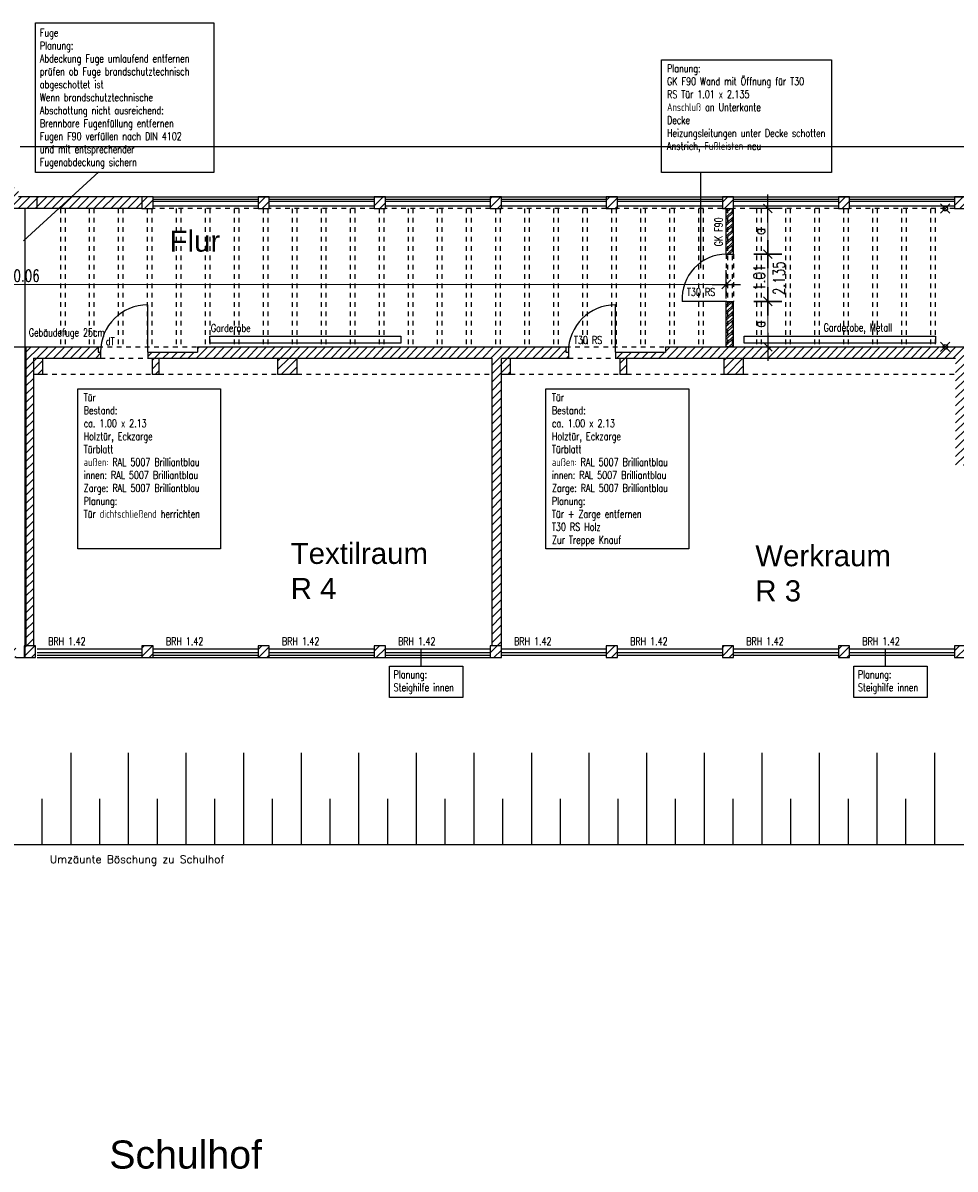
# Model space of a CAD drawing. Extents: x 30 to 188, y -145 to 605.
# Tile 12 of 23: x 65 to 85, y 55 to 80. Entities that reach past the tile are written whole.
import ezdxf

# ---------------------------------------------------------------- set-up
doc = ezdxf.new("R2010")
doc.units = 0
doc.header["$LTSCALE"] = 0.0125
doc.header["$PDMODE"] = 35
doc.header["$PDSIZE"] = 0.1
doc.linetypes.add('VERDECKT', pattern=[9.525, 6.35, -3.175])
for name, color, linetype in [('A_Bemassung', 1, 'Continuous'), ('Ansicht', 1, 'Continuous'), ('Dehnungsfuge', 7, 'Continuous'), ('Fenster', 7, 'Continuous'), ('Garderobe', 1, 'Continuous'), ('Grundriß', 2, 'Continuous'), ('Masznahmen', 7, 'Continuous'), ('Neubau', 10, 'Continuous'), ('Raumbezeichnung', 2, 'Continuous'), ('Schraffur', 8, 'Continuous'), ('Text', 7, 'Continuous'), ('Unterzüge', 9, 'VERDECKT'), ('Unterzüge Decke', 8, 'VERDECKT'), ('Versetzen', 80, 'Continuous')]:
    doc.layers.add(name, color=color, linetype=linetype)
doc.layers.add('A_Bemassungspunkte', color=1, linetype='Continuous', plot=False)
doc.styles.add('ROMAN', font='ARIAL.TTF')
doc.styles.add('romans-07', font='Romans.shx', dxfattribs={"width": 0.75})
doc.dimstyles.new('AEC Bemassung 1-100', dxfattribs={"dimtxt": 0.25, "dimasz": 0.3, "dimexe": 0.125, "dimexo": 0, "dimgap": 0.06, "dimtad": 1, "dimdec": 3, "dimrnd": 0.005, "dimzin": 12, "dimdsep": 46, "dimtxsty": 'romans-07', "dimblk": 'BPTICK', "dimcen": 0.125, "dimdle": 0.0625, "dimse1": 1, "dimse2": 1, "dimclrd": 1, "dimclre": 6, "dimclrt": 7, "dimazin": 0, "dimtfac": 1, "dimtdec": 3, "dimtix": 1, "dimtmove": 2, "dimatfit": 2, "dimldrblk": 'BPTICK', "dimfxl": 0, "dimtolj": 1, "dimtzin": 0, "dimlwd": 18, "dimlwe": 18, "dimarcsym": 0})

# ---------------------------------------------------------------- blocks, each defined once
blk = doc.blocks.new('garderobe')
at = {"layer": 'Garderobe'}
blk.add_lwpolyline([(0, 0.154), (4.087, 0.154), (4.087, 0), (0, 0)], close=True, dxfattribs=at)
at = {"layer": 'Garderobe', "style": 'romans-07', "width": 0.75}
blk.add_text('Garderobe', height=0.166, dxfattribs=at).set_placement((0.026, 0.241))
blk = doc.blocks.new('BPTICK')
at = {"color": 0, "linetype": 'ByBlock'}
for p, q in [((0, -1), (0, 1)), ((-1, 0), (1, 0))]:
    blk.add_line(p, q, dxfattribs=at)
at = {"color": 2, "linetype": 'ByBlock'}
blk.add_line((-0.312, -0.312), (0.312, 0.312), dxfattribs=at)
blk = doc.blocks.new('*D111')
at = {"layer": 'Defpoints', "color": 0}
for p in [(49.973, 74.062), (49.973, 73.92), (80.033, 73.702)]:
    blk.add_point(p, dxfattribs=at)
at = {"layer": 'Neubau', "color": 1, "lineweight": 18}
blk.add_line((79.733, 74.062), (50.273, 74.062), dxfattribs=at)
at = {"layer": 'Neubau', "color": 1, "lineweight": 18, "xscale": 0.3, "yscale": 0.3, "zscale": 0.3, "rotation": 180}
blk.add_blockref('BPTICK', (49.973, 74.062), dxfattribs=at)
at = {"layer": 'Neubau', "color": 1, "lineweight": 18, "xscale": 0.3, "yscale": 0.3, "zscale": 0.3}
blk.add_blockref('BPTICK', (80.033, 74.062), dxfattribs=at)
at = {"layer": 'Neubau', "color": 7, "insert": (65.003, 74.247), "char_height": 0.25, "attachment_point": 5, "style": 'romans-07'}
blk.add_mtext('\\A1;30.06', dxfattribs=at)

msp = doc.modelspace()

# ---------------------------------------------------------------- hatches: boundary and pattern name
at = {"layer": 'Neubau', "ltscale": 2.4384}
h = msp.add_hatch(dxfattribs=at)
h.set_pattern_fill('ANSI32', color=256, scale=0.01, angle=180, style=0)
h.paths.add_polyline_path([(80.0333, 74.7088), (80.1833, 74.7088), (80.1833, 75.6813), (80.0333, 75.6813)])
h.paths.add_polyline_path([(80.1833, 73.6988), (80.0333, 73.6988), (80.0333, 72.7263), (80.1583, 72.7263), (80.1833, 72.7263)])
at = {"layer": 'Schraffur'}
h = msp.add_hatch(dxfattribs=at)
h.set_pattern_fill('ANSI31', color=256, scale=0.04, angle=180, style=0)
h.paths.add_polyline_path([(65.3083, 75.9313), (64.9083, 75.9313), (64.9083, 76.1313), (64.4583, 76.1313), (64.4583, 75.6813), (65.3083, 75.6813)])
h.paths.add_polyline_path([(67.5483, 75.9313), (65.3083, 75.9313), (65.3083, 75.6813), (67.5483, 75.6813)])
h = msp.add_hatch(dxfattribs=at)
h.set_pattern_fill('ANSI31', color=256, scale=0.04, angle=180, style=0)
h.paths.add_polyline_path([(67.7883, 75.9313), (67.5483, 75.9313), (67.5483, 75.6813), (67.7883, 75.6813)])
h.paths.add_polyline_path([(70.2683, 75.9313), (70.0283, 75.9313), (70.0283, 75.6813), (70.2683, 75.6813)])
h.paths.add_polyline_path([(72.7483, 75.9313), (72.5083, 75.9313), (72.5083, 75.6813), (72.7483, 75.6813)])
h = msp.add_hatch(dxfattribs=at)
h.set_pattern_fill('ANSI31', color=256, scale=0.04, angle=180, style=0)
h.paths.add_polyline_path([(75.2283, 75.9313), (74.9883, 75.9313), (74.9883, 75.6813), (75.2283, 75.6813)])
h.paths.add_polyline_path([(77.7083, 75.9313), (77.4683, 75.9313), (77.4683, 75.6813), (77.7083, 75.6813)])
h.paths.add_polyline_path([(80.1883, 75.9313), (79.9483, 75.9313), (79.9483, 75.6813), (80.1883, 75.6813)])
h.paths.add_polyline_path([(82.6683, 75.9313), (82.4283, 75.9313), (82.4283, 75.6813), (82.6683, 75.6813)])
h = msp.add_hatch(dxfattribs=at)
h.set_pattern_fill('ANSI31', color=256, scale=0.04, angle=180, style=0)
h.paths.add_polyline_path([(85.1483, 75.9313), (84.9083, 75.9313), (84.9083, 75.6813), (85.1483, 75.6813)])
h.paths.add_polyline_path([(87.6283, 75.9313), (87.3883, 75.9313), (87.3883, 75.6813), (87.6283, 75.6813)])
h = msp.add_hatch(dxfattribs=at)
h.set_pattern_fill('ANSI31', color=256, scale=0.04, angle=180, style=0)
h.paths.add_polyline_path([(66.6633, 72.6163), (66.6108, 72.6163), (66.6108, 72.7263), (65.0683, 72.7263), (65.0683, 66.3363), (65.2283, 66.3363), (65.2283, 72.4863), (66.6633, 72.4863)])
h = msp.add_hatch(dxfattribs=at)
h.set_pattern_fill('ANSI31', color=256, scale=0.04, angle=180, style=0)
h.paths.add_polyline_path([(76.6058, 72.7263), (68.7358, 72.7263), (68.7358, 72.6163), (67.6733, 72.6163), (67.6733, 72.4863), (75.0233, 72.4863), (75.0233, 66.3363), (75.2233, 66.3363), (75.2233, 72.4863), (76.6583, 72.4863), (76.6583, 72.6163), (76.6058, 72.6163)])
h = msp.add_hatch(dxfattribs=at)
h.set_pattern_fill('ANSI31', color=256, scale=0.04, angle=180, style=0)
h.paths.add_polyline_path([(86.5683, 72.6163), (86.5158, 72.6163), (86.5158, 72.7263), (78.7308, 72.7263), (78.7308, 72.6163), (77.6683, 72.6163), (77.6683, 72.4863), (84.9333, 72.4863), (84.9333, 70.1963), (85.1333, 70.1963), (85.1333, 72.4863), (86.5683, 72.4863)])
h = msp.add_hatch(dxfattribs=at)
h.set_pattern_fill('ANSI31', color=256, scale=0.04, angle=180, style=0)
h.paths.add_polyline_path([(67.9133, 72.4863), (67.7633, 72.4863), (67.7633, 72.1463), (67.9133, 72.1463)])
h.paths.add_polyline_path([(65.4283, 72.4863), (65.2283, 72.4863), (65.2283, 72.1463), (65.4283, 72.1463)])
h = msp.add_hatch(dxfattribs=at)
h.set_pattern_fill('ANSI31', color=256, scale=0.04, angle=180, style=0)
h.paths.add_polyline_path([(75.4233, 72.4863), (75.2233, 72.4863), (75.2233, 72.1463), (75.4233, 72.1463)])
h.paths.add_polyline_path([(70.8633, 72.4863), (70.4433, 72.4863), (70.4433, 72.1463), (70.8633, 72.1463)])
h = msp.add_hatch(dxfattribs=at)
h.set_pattern_fill('ANSI31', color=256, scale=0.04, angle=180, style=0)
h.paths.add_polyline_path([(80.4033, 72.4863), (79.9833, 72.4863), (79.9833, 72.1463), (80.4033, 72.1463)])
h.paths.add_polyline_path([(77.9083, 72.4863), (77.7583, 72.4863), (77.7583, 72.1463), (77.9083, 72.1463)])
h = msp.add_hatch(dxfattribs=at)
h.set_pattern_fill('ANSI31', color=256, scale=0.04, angle=180, style=0)
h.paths.add_polyline_path([(59.8933, 66.3363), (59.6533, 66.3363), (59.6533, 66.0863), (59.8933, 66.0863)])
h.paths.add_polyline_path([(62.3733, 66.3363), (62.1333, 66.3363), (62.1333, 66.0863), (62.3733, 66.0863)])
h.paths.add_polyline_path([(64.8533, 66.3363), (64.6133, 66.3363), (64.6133, 66.0863), (64.8533, 66.0863)])
h.paths.add_polyline_path([(65.2733, 66.3363), (65.0483, 66.3363), (65.0483, 66.0863), (65.2733, 66.0863)])
h = msp.add_hatch(dxfattribs=at)
h.set_pattern_fill('ANSI31', color=256, scale=0.04, angle=180, style=0)
h.paths.add_polyline_path([(67.7883, 66.3363), (67.5483, 66.3363), (67.5483, 66.0863), (67.7883, 66.0863)])
h.paths.add_polyline_path([(70.2683, 66.3363), (70.0283, 66.3363), (70.0283, 66.0863), (70.2683, 66.0863)])
h.paths.add_polyline_path([(72.7483, 66.3363), (72.5083, 66.3363), (72.5083, 66.0863), (72.7483, 66.0863)])
h.paths.add_polyline_path([(75.2283, 66.3363), (74.9883, 66.3363), (74.9883, 66.0863), (75.2283, 66.0863)])
h = msp.add_hatch(dxfattribs=at)
h.set_pattern_fill('ANSI31', color=256, scale=0.04, angle=180, style=0)
h.paths.add_polyline_path([(77.7083, 66.3363), (77.4683, 66.3363), (77.4683, 66.0863), (77.7083, 66.0863)])
h.paths.add_polyline_path([(80.1883, 66.3363), (79.9483, 66.3363), (79.9483, 66.0863), (80.1883, 66.0863)])
h.paths.add_polyline_path([(82.6683, 66.3363), (82.4283, 66.3363), (82.4283, 66.0863), (82.6683, 66.0863)])
h = msp.add_hatch(dxfattribs=at)
h.set_pattern_fill('ANSI31', color=256, scale=0.04, angle=180, style=0)
h.paths.add_polyline_path([(85.1483, 66.3363), (84.9083, 66.3363), (84.9083, 66.0863), (85.1483, 66.0863)])
h.paths.add_polyline_path([(87.6283, 66.3363), (87.3883, 66.3363), (87.3883, 66.0863), (87.6283, 66.0863)])
h.paths.add_polyline_path([(90.1083, 66.3363), (89.8683, 66.3363), (89.8683, 66.0863), (90.1083, 66.0863)])
h.paths.add_polyline_path([(92.5883, 66.3363), (92.3483, 66.3363), (92.3483, 66.0863), (92.5883, 66.0863)])

# ---------------------------------------------------------------- linework, layer by layer
at = {"color": 0, "linetype": 'ByBlock'}
for p, q in [((80.9227, 74.4088), (80.9227, 75.0088)), ((81.2227, 74.7088), (80.6227, 74.7088)), ((80.9227, 73.9988), (80.9227, 73.3988)), ((80.6227, 73.6988), (81.2227, 73.6988))]:
    msp.add_line(p, q, dxfattribs=at)
at = {"color": 2, "linetype": 'ByBlock'}
for p, q in [((81.0162, 74.6153), (80.8291, 74.8024)), ((80.8291, 73.7924), (81.0162, 73.6053))]:
    msp.add_line(p, q, dxfattribs=at)
at = {"layer": 'A_Bemassung', "color": 1, "lineweight": 18}
for p, q in [((80.9227, 75.0088), (80.9227, 75.3813)), ((80.9227, 74.4088), (80.9227, 73.9988)), ((80.9227, 73.3988), (80.9227, 73.0263))]:
    msp.add_line(p, q, dxfattribs=at)
at = {"layer": 'A_Bemassungspunkte'}
for p in [(84.7109, 75.6813), (84.7109, 72.7263)]:
    msp.add_point(p, dxfattribs=at)
at = {"layer": 'Ansicht'}
for p, q in [((67.7883, 75.9313), (89.8683, 75.9313)), ((67.7883, 75.7413), (70.0283, 75.7413)), ((70.2683, 75.7413), (72.5083, 75.7413)), ((72.7483, 75.7413), (74.9883, 75.7413)), ((75.2283, 75.7413), (77.4683, 75.7413)), ((77.7083, 75.7413), (79.9483, 75.7413)), ((80.1883, 75.7413), (82.4283, 75.7413)), ((82.6683, 75.7413), (84.9083, 75.7413)), ((65.3083, 66.2763), (67.5483, 66.2763)), ((67.7883, 66.2763), (70.0283, 66.2763)), ((70.2683, 66.2763), (72.5083, 66.2763)), ((72.7483, 66.2763), (74.9883, 66.2763)), ((75.2283, 66.2763), (77.4683, 66.2763)), ((77.7083, 66.2763), (79.9483, 66.2763)), ((80.1883, 66.2763), (82.4283, 66.2763)), ((82.6683, 66.2763), (84.9083, 66.2763)), ((65.3083, 66.0863), (67.5483, 66.0863)), ((67.7883, 66.0863), (70.0283, 66.0863)), ((70.2683, 66.0863), (72.5083, 66.0863)), ((72.7483, 66.0863), (74.9883, 66.0863))]:
    msp.add_line(p, q, dxfattribs=at)
at = {"layer": 'Dehnungsfuge', "color": 8}
msp.add_line((65.0483, 75.6813), (65.0483, 66.0863), dxfattribs=at)
at = {"layer": 'Fenster'}
for p, q in [((67.7883, 75.8813), (70.0283, 75.8813)), ((70.0283, 75.8313), (67.7883, 75.8313)), ((70.2683, 75.8813), (72.5083, 75.8813)), ((72.5083, 75.8313), (70.2683, 75.8313)), ((72.7483, 75.8813), (74.9883, 75.8813)), ((74.9883, 75.8313), (72.7483, 75.8313)), ((75.2283, 75.8813), (77.4683, 75.8813)), ((77.4683, 75.8313), (75.2283, 75.8313)), ((77.7083, 75.8813), (79.9483, 75.8813)), ((79.9483, 75.8313), (77.7083, 75.8313)), ((80.1883, 75.8813), (82.4283, 75.8813)), ((82.4283, 75.8313), (80.1883, 75.8313)), ((82.6683, 75.8813), (84.9083, 75.8813)), ((84.9083, 75.8313), (82.6683, 75.8313)), ((67.5483, 66.1863), (65.3083, 66.1863)), ((65.3083, 66.1363), (67.5483, 66.1363)), ((70.0283, 66.1863), (67.7883, 66.1863)), ((67.7883, 66.1363), (70.0283, 66.1363)), ((72.5083, 66.1863), (70.2683, 66.1863)), ((70.2683, 66.1363), (72.5083, 66.1363)), ((74.9883, 66.1863), (72.7483, 66.1863)), ((72.7483, 66.1363), (74.9883, 66.1363)), ((77.4683, 66.1863), (75.2283, 66.1863)), ((75.2283, 66.1363), (77.4683, 66.1363)), ((79.9483, 66.1863), (77.7083, 66.1863)), ((77.7083, 66.1363), (79.9483, 66.1363)), ((82.4283, 66.1863), (80.1883, 66.1863)), ((80.1883, 66.1363), (82.4283, 66.1363)), ((84.9083, 66.1863), (82.6683, 66.1863)), ((82.6683, 66.1363), (84.9083, 66.1363))]:
    msp.add_line(p, q, dxfattribs=at)
at = {"layer": 'Grundriß'}
for p, q in [((65.3083, 75.9313), (64.9083, 75.9313)), ((67.5483, 75.9313), (65.3083, 75.9313)), ((65.3083, 75.6813), (65.3083, 75.9313)), ((65.3083, 75.6813), (64.4583, 75.6813)), ((67.5483, 75.6813), (65.3083, 75.6813)), ((58.3958, 72.7263), (66.6108, 72.7263)), ((65.0683, 72.7263), (65.0683, 66.3363)), ((66.6108, 72.7263), (66.6108, 72.6163)), ((66.6108, 72.6163), (66.6633, 72.6163)), ((66.6633, 72.6163), (66.6633, 72.4863)), ((67.6733, 72.6163), (68.7358, 72.6163)), ((67.6733, 72.6163), (67.6733, 72.4863)), ((68.7358, 72.7263), (76.6058, 72.7263)), ((68.7358, 72.7263), (68.7358, 72.6163)), ((76.6058, 72.7263), (76.6058, 72.6163)), ((76.6058, 72.6163), (76.6583, 72.6163)), ((76.6583, 72.6163), (76.6583, 72.4863)), ((77.6683, 72.6163), (78.7308, 72.6163)), ((77.6683, 72.6163), (77.6683, 72.4863)), ((78.7308, 72.7263), (86.5158, 72.7263)), ((78.7308, 72.7263), (78.7308, 72.6163)), ((65.2283, 72.4863), (66.6633, 72.4863)), ((65.2283, 72.4863), (65.2283, 66.3363)), ((65.4283, 72.1463), (65.4283, 72.4863)), ((67.6733, 72.4863), (75.0233, 72.4863)), ((67.7633, 72.4863), (67.7633, 72.1463)), ((67.9133, 72.1463), (67.9133, 72.4863)), ((70.4433, 72.4863), (70.4433, 72.1463)), ((70.8633, 72.1463), (70.8633, 72.4863)), ((75.0233, 72.4863), (75.0233, 66.3363)), ((75.2233, 72.4863), (75.2233, 66.3363)), ((75.2233, 72.4863), (76.6583, 72.4863)), ((75.4233, 72.1463), (75.4233, 72.4863)), ((77.6683, 72.4863), (84.9333, 72.4863)), ((77.7583, 72.4863), (77.7583, 72.1463)), ((77.9083, 72.1463), (77.9083, 72.4863)), ((79.9833, 72.4863), (79.9833, 72.1463)), ((80.4033, 72.1463), (80.4033, 72.4863)), ((65.2283, 72.1463), (65.4283, 72.1463)), ((67.7633, 72.1463), (67.9133, 72.1463)), ((70.4433, 72.1463), (70.8633, 72.1463)), ((75.2233, 72.1463), (75.4233, 72.1463)), ((77.7583, 72.1463), (77.9083, 72.1463)), ((79.9833, 72.1463), (80.4033, 72.1463)), ((84.9083, 66.3363), (84.9083, 66.0863)), ((84.9333, 66.3363), (84.9083, 66.3363)), ((64.8533, 66.0863), (65.0333, 66.0863))]:
    msp.add_line(p, q, dxfattribs=at)
at = {"layer": 'Grundriß', "color": 7}
for p, q in [((66.0254, 64.0508), (66.0254, 62.0863)), ((67.2557, 64.0508), (67.2557, 62.0863)), ((68.486, 64.0508), (68.486, 62.0863)), ((69.7163, 64.0508), (69.7163, 62.0863)), ((70.9467, 64.0508), (70.9467, 62.0863)), ((72.177, 64.0508), (72.177, 62.0863)), ((73.4073, 64.0508), (73.4073, 62.0863)), ((74.6376, 64.0508), (74.6376, 62.0863)), ((75.8679, 64.0508), (75.8679, 62.0863)), ((77.0982, 64.0508), (77.0982, 62.0863)), ((78.3285, 64.0508), (78.3285, 62.0863)), ((79.5588, 64.0508), (79.5588, 62.0863)), ((80.7891, 64.0508), (80.7891, 62.0863)), ((82.0194, 64.0508), (82.0194, 62.0863)), ((83.2497, 64.0508), (83.2497, 62.0863)), ((84.48, 64.0508), (84.48, 62.0863)), ((65.4103, 63.0686), (65.4103, 62.0863)), ((66.6406, 63.0686), (66.6406, 62.0863)), ((67.8709, 63.0686), (67.8709, 62.0863)), ((69.1012, 63.0686), (69.1012, 62.0863)), ((70.3315, 63.0686), (70.3315, 62.0863)), ((71.5618, 63.0686), (71.5618, 62.0863)), ((72.7921, 63.0686), (72.7921, 62.0863)), ((74.0224, 63.0686), (74.0224, 62.0863)), ((75.2527, 63.0686), (75.2527, 62.0863)), ((76.483, 63.0686), (76.483, 62.0863)), ((77.7133, 63.0686), (77.7133, 62.0863)), ((78.9436, 63.0686), (78.9436, 62.0863)), ((80.1739, 63.0686), (80.1739, 62.0863)), ((81.4042, 63.0686), (81.4042, 62.0863)), ((82.6345, 63.0686), (82.6345, 62.0863)), ((83.8649, 63.0686), (83.8649, 62.0863)), ((85.1483, 62.0863), (54.9527, 62.0863))]:
    msp.add_line(p, q, dxfattribs=at)
at = {"layer": 'Grundriß'}
for points in [[(67.5483, 75.9313), (67.5483, 75.6813), (67.7883, 75.6813), (67.7883, 75.9313)], [(70.0283, 75.9313), (70.0283, 75.6813), (70.2683, 75.6813), (70.2683, 75.9313)], [(72.5083, 75.9313), (72.5083, 75.6813), (72.7483, 75.6813), (72.7483, 75.9313)], [(74.9883, 75.9313), (74.9883, 75.6813), (75.2283, 75.6813), (75.2283, 75.9313)], [(77.4683, 75.9313), (77.4683, 75.6813), (77.7083, 75.6813), (77.7083, 75.9313)], [(79.9483, 75.9313), (79.9483, 75.6813), (80.1883, 75.6813), (80.1883, 75.9313)], [(82.4283, 75.9313), (82.4283, 75.6813), (82.6683, 75.6813), (82.6683, 75.9313)], [(84.9083, 75.9313), (84.9083, 75.6813), (85.1483, 75.6813), (85.1483, 75.9313)], [(65.0333, 66.3363), (65.0333, 66.0863), (65.2733, 66.0863), (65.2733, 66.3363)], [(67.5483, 66.3363), (67.5483, 66.0863), (67.7883, 66.0863), (67.7883, 66.3363)], [(70.0283, 66.3363), (70.0283, 66.0863), (70.2683, 66.0863), (70.2683, 66.3363)], [(72.5083, 66.3363), (72.5083, 66.0863), (72.7483, 66.0863), (72.7483, 66.3363)], [(74.9883, 66.3363), (74.9883, 66.0863), (75.2283, 66.0863), (75.2283, 66.3363)], [(77.4683, 66.3363), (77.4683, 66.0863), (77.7083, 66.0863), (77.7083, 66.3363)], [(79.9483, 66.3363), (79.9483, 66.0863), (80.1883, 66.0863), (80.1883, 66.3363)], [(82.4283, 66.3363), (82.4283, 66.0863), (82.6683, 66.0863), (82.6683, 66.3363)], [(84.9083, 66.3363), (84.9083, 66.0863), (85.1483, 66.0863), (85.1483, 66.3363)]]:
    msp.add_lwpolyline(points, close=True, dxfattribs=at)
at = {"layer": 'Masznahmen'}
for p, q in [((66.6235, 76.4651), (65.0155, 74.9928)), ((79.4824, 76.4507), (79.4824, 74.408)), ((73.5134, 65.8999), (73.5134, 66.2763)), ((83.4334, 65.8999), (83.4334, 66.2763))]:
    msp.add_line(p, q, dxfattribs=at)
for points in [[(65.2757, 79.6489), (69.0805, 79.6489), (69.0805, 76.4507), (65.2757, 76.4507)], [(66.1742, 71.8322), (69.2274, 71.8322), (69.2274, 68.4091), (66.1742, 68.4091)], [(76.1792, 71.8322), (79.2324, 71.8322), (79.2324, 68.4091), (76.1792, 68.4091)], [(72.8371, 65.8999), (74.404, 65.8999), (74.404, 65.2355), (72.8371, 65.2355)], [(82.7571, 65.8999), (84.324, 65.8999), (84.324, 65.2355), (82.7571, 65.2355)]]:
    msp.add_lwpolyline(points, close=True, dxfattribs=at)
at = {"layer": 'Masznahmen', "linetype": 'Continuous', "ltscale": 2.4384}
msp.add_lwpolyline([(78.6468, 78.8625), (82.2799, 78.8625), (82.2799, 76.4507), (78.6468, 76.4507)], close=True, dxfattribs=at)
at = {"layer": 'Neubau'}
for p, q in [((80.0333, 74.7088), (80.0333, 75.6813)), ((80.1833, 74.7088), (80.1833, 75.6813)), ((80.0333, 74.7088), (80.1833, 74.7088)), ((77.6683, 72.6163), (77.6683, 73.6263)), ((80.0333, 73.6988), (79.0933, 73.6988)), ((80.0333, 72.7263), (80.0333, 73.6988)), ((80.0333, 73.6988), (80.1833, 73.6988)), ((80.1833, 72.7263), (80.1833, 73.6988)), ((80.1583, 72.7263), (80.0333, 72.7263))]:
    msp.add_line(p, q, dxfattribs=at)
at = {"layer": 'Neubau', "linetype": 'VERDECKT'}
for p, q in [((80.0332, 74.7088), (80.0333, 73.7022)), ((80.1833, 74.7088), (80.1833, 73.6988))]:
    msp.add_line(p, q, dxfattribs=at)
at = {"layer": 'Neubau', "color": 1}
msp.add_line((67.6733, 72.6163), (67.6733, 73.6263), dxfattribs=at)
at = {"layer": 'Neubau'}
for centre, radius, start, end in [((80.0349, 73.7649), 0.9439, 90.09925, 184.01253), ((77.6683, 72.6163), 1.01, 90, 180)]:
    msp.add_arc(centre, radius, start, end, dxfattribs=at)
at = {"layer": 'Neubau', "color": 1}
msp.add_arc((67.6733, 72.6163), 1.01, 90, 180, dxfattribs=at)
at = {"layer": 'Unterzüge', "linetype": 'Continuous'}
msp.add_line((64.9433, 77.0063), (95.0683, 77.0063), dxfattribs=at)
at = {"layer": 'Unterzüge'}
for p, q in [((70.0283, 75.6813), (67.7883, 75.6813)), ((72.5083, 75.6813), (70.2683, 75.6813)), ((74.9883, 75.6813), (72.7483, 75.6813)), ((77.4683, 75.6813), (75.2283, 75.6813)), ((79.9483, 75.6813), (77.7083, 75.6813)), ((82.4283, 75.6813), (80.1883, 75.6813)), ((84.9083, 75.6813), (82.6683, 75.6813)), ((66.6108, 72.7263), (67.6208, 72.7263)), ((66.6108, 72.7263), (68.7358, 72.7263)), ((76.6058, 72.7263), (77.6158, 72.7263)), ((76.6058, 72.7263), (78.7308, 72.7263)), ((66.6633, 72.4863), (67.6733, 72.4863)), ((76.6583, 72.4863), (77.6683, 72.4863)), ((65.4283, 72.1463), (67.7633, 72.1463)), ((67.9133, 72.1463), (70.4433, 72.1463)), ((70.8633, 72.1463), (75.0233, 72.1463)), ((75.4233, 72.1463), (77.7583, 72.1463)), ((77.9083, 72.1463), (79.9833, 72.1463)), ((80.4033, 72.1463), (84.9483, 72.1463))]:
    msp.add_line(p, q, dxfattribs=at)
at = {"layer": 'Unterzüge Decke'}
for p, q in [((65.8083, 75.6813), (65.8083, 72.7263)), ((65.9083, 75.6813), (65.9083, 72.7263)), ((66.4183, 75.6813), (66.4183, 72.7263)), ((66.5183, 75.6813), (66.5183, 72.7263)), ((67.0383, 75.6813), (67.0383, 72.7263)), ((67.1383, 75.6813), (67.1383, 72.7263)), ((67.6583, 75.6813), (67.6583, 72.7263)), ((67.7583, 75.6813), (67.7583, 72.7263)), ((68.2783, 75.6813), (68.2783, 72.7263)), ((68.3783, 75.6813), (68.3783, 72.7263)), ((68.8983, 75.6813), (68.8983, 72.7263)), ((68.9983, 75.6813), (68.9983, 72.7263)), ((69.5183, 75.6813), (69.5183, 72.7263)), ((69.6183, 75.6813), (69.6183, 72.7263)), ((70.1383, 75.6813), (70.1383, 72.7263)), ((70.2383, 75.6813), (70.2383, 72.7263)), ((70.7583, 75.6813), (70.7583, 72.7263)), ((70.8583, 75.6813), (70.8583, 72.7263)), ((71.3783, 75.6813), (71.3783, 72.7263)), ((71.4783, 75.6813), (71.4783, 72.7263)), ((71.9983, 75.6813), (71.9983, 72.7263)), ((72.0983, 75.6813), (72.0983, 72.7263)), ((72.6183, 75.6813), (72.6183, 72.7263)), ((72.7183, 75.6813), (72.7183, 72.7263)), ((73.2383, 75.6813), (73.2383, 72.7263)), ((73.3383, 75.6813), (73.3383, 72.7263)), ((73.8583, 75.6813), (73.8583, 72.7263)), ((73.9583, 75.6813), (73.9583, 72.7263)), ((74.4783, 75.6813), (74.4783, 72.7263)), ((74.5783, 75.6813), (74.5783, 72.7263)), ((75.0983, 75.6813), (75.0983, 72.7263)), ((75.1983, 75.6813), (75.1983, 72.7263)), ((75.7183, 75.6813), (75.7183, 72.7263)), ((75.8183, 75.6813), (75.8183, 72.7263)), ((76.3383, 75.6813), (76.3383, 72.7263)), ((76.4383, 75.6813), (76.4383, 72.7263)), ((76.9583, 75.6813), (76.9583, 72.7263)), ((77.0583, 75.6813), (77.0583, 72.7263)), ((77.5783, 75.6813), (77.5783, 72.7263)), ((77.6783, 75.6813), (77.6783, 72.7263)), ((78.1983, 75.6813), (78.1983, 72.7263)), ((78.2983, 75.6813), (78.2983, 72.7263)), ((78.8183, 75.6813), (78.8183, 72.7263)), ((78.9183, 75.6813), (78.9183, 72.7263)), ((79.4383, 75.6813), (79.4383, 72.7263)), ((79.5383, 75.6813), (79.5383, 72.7263)), ((80.0583, 75.6813), (80.0583, 72.7263)), ((80.1583, 75.6813), (80.1583, 72.7263)), ((80.6783, 75.6813), (80.6783, 72.7263)), ((80.7783, 75.6813), (80.7783, 72.7263)), ((81.2983, 75.6813), (81.2983, 72.7263)), ((81.3983, 75.6813), (81.3983, 72.7263)), ((81.9183, 75.6813), (81.9183, 72.7263)), ((82.0183, 75.6813), (82.0183, 72.7263)), ((82.5383, 75.6813), (82.5383, 72.7263)), ((82.6383, 75.6813), (82.6383, 72.7263)), ((83.1583, 75.6813), (83.1583, 72.7263)), ((83.2583, 75.6813), (83.2583, 72.7263)), ((83.7783, 75.6813), (83.7783, 72.7263)), ((83.8783, 75.6813), (83.8783, 72.7263)), ((84.3983, 75.6813), (84.3983, 72.7263)), ((84.4983, 75.6813), (84.4983, 72.7263))]:
    msp.add_line(p, q, dxfattribs=at)
at = {"layer": 'Versetzen'}
msp.add_lwpolyline([(80.4181, 72.9585), (84.5049, 72.9585), (84.5049, 72.8043), (80.4181, 72.8043)], close=True, dxfattribs=at)

# ---------------------------------------------------------------- block references
at = {"layer": 'A_Bemassung', "color": 1, "lineweight": 18, "xscale": 0.3, "yscale": 0.3, "zscale": 0.3}
for p, rotation in [((80.9227, 75.6813), 90), ((80.9227, 74.7088), 270), ((80.9227, 73.6988), 90), ((80.9227, 72.7263), 270)]:
    msp.add_blockref('BPTICK', p, dxfattribs=dict(at, rotation=rotation))
at = {"layer": 'Garderobe'}
msp.add_blockref('garderobe', (68.9948, 72.8043), dxfattribs=at)

# ---------------------------------------------------------------- texts
at = {"layer": 'A_Bemassung', "color": 7, "char_height": 0.25, "attachment_point": 5, "rotation": 90, "style": 'romans-07'}
for s, insert in [('a', (80.7377, 75.1951)), ('\\A1;1.01', (80.7377, 74.2038)), ('2.135', (81.1582, 74.1945)), ('a', (80.7377, 73.2126))]:
    msp.add_mtext(s, dxfattribs=dict(at, insert=insert))
at = {"layer": 'Masznahmen', "linetype": 'Continuous', "ltscale": 2.4384, "char_height": 0.166, "attachment_point": 1, "style": 'romans-07'}
for s, insert, width in [('Fuge\\PPlanung:\\PAbdeckung Fuge umlaufend entfernen\\Pprüfen ob Fuge brandschutztechnisch abgeschottet ist\\PWenn brandschutztechnische Abschottung nicht ausreichend:\\PBrennbare Fugenfüllung entfernen\\PFugen F90 verfüllen nach DIN 4102 und mit entsprechender Fugenabdeckung sichern', (65.3672, 79.5245), 3.6899), ('Planung:\\PGK F90 Wand mit Öffnung für T30 RS Tür 1.01 x 2.135 \\PAnschluß an Unterkante\\PDecke\\PHeizungsleitungen unter Decke schotten\\PAnstrich, Fußleisten neu', (78.767, 78.7613), 3.4577), ('Tür\\PBestand:\\Pca. 1.00 x 2.13\\PHolztür, Eckzarge\\PTürblatt \\Paußen: RAL 5007 Brilliantblau\\Pinnen: RAL 5007 Brilliantblau\\PZarge: RAL 5007 Brilliantblau\\PPlanung: \\PTür dichtschließend herrichten', (66.3036, 71.7299), 3.4577), ('Tür\\PBestand:\\Pca. 1.00 x 2.13\\PHolztür, Eckzarge\\PTürblatt \\Paußen: RAL 5007 Brilliantblau\\Pinnen: RAL 5007 Brilliantblau\\PZarge: RAL 5007 Brilliantblau\\PPlanung: \\PTür + Zarge entfernen\\PT30 RS Holz\\PZur Treppe Knauf', (76.3086, 71.7299), 3.4577), ('Planung: \\PSteighilfe innen', (72.9255, 65.8087), 3.4577), ('Planung: \\PSteighilfe innen', (82.8455, 65.8087), 3.4577)]:
    msp.add_mtext(s, dxfattribs=dict(at, insert=insert, width=width))
at = {"layer": 'Neubau', "ltscale": 2.4384, "style": 'romans-07', "width": 0.75}
msp.add_text('GK F90', height=0.166, rotation=90, dxfattribs=at).set_placement((79.9496, 74.8746))
for s, p in [('T30 RS', (79.1928, 73.8148)), ('dT', (66.7776, 72.7612)), ('T30 RS', (76.7778, 72.7889))]:
    msp.add_text(s, height=0.166, dxfattribs=at).set_placement(p)
at = {"layer": 'Raumbezeichnung', "color": 7, "linetype": 'Continuous', "ltscale": 4, "char_height": 0.45, "attachment_point": 1, "style": 'ROMAN'}
for s, insert in [('Flur     ', (68.1386, 75.2112)), ('Textilraum\\PR 4', (70.7259, 68.5383)), ('Werkraum\\PR 3', (80.6529, 68.4883))]:
    msp.add_mtext(s, dxfattribs=dict(at, insert=insert))
at = {"layer": 'Text', "color": 7, "linetype": 'Continuous', "ltscale": 2.4384, "style": 'romans-07', "width": 0.75}
msp.add_text('Gebäudefuge 25cm', height=0.166, dxfattribs=at).set_placement((65.1303, 72.9507))
at = {"layer": 'Text', "linetype": 'Continuous', "ltscale": 2.4384, "style": 'romans-07'}
msp.add_text('Umzäunte Böschung zu Schulhof', height=0.166, dxfattribs=at).set_placement((65.5768, 61.6948))
at = {"layer": 'Text', "color": 7, "linetype": 'Continuous', "ltscale": 4, "style": 'ROMAN'}
msp.add_text('Schulhof', height=0.6, dxfattribs=at).set_placement((66.8504, 55.167))
at = {"layer": 'Text', "linetype": 'Continuous', "ltscale": 2.4384, "char_height": 0.166, "width": 2.6765, "attachment_point": 1, "style": 'romans-07'}
for insert in [(65.5437, 66.5176), (68.0587, 66.5176), (70.5387, 66.5176), (73.0187, 66.5176), (75.4987, 66.5176), (77.9787, 66.5176), (80.4587, 66.5176), (82.9387, 66.5176)]:
    msp.add_mtext('BRH 1.42', dxfattribs=dict(at, insert=insert))
at = {"layer": 'Versetzen', "style": 'romans-07', "width": 0.75}
msp.add_text('Garderobe, Metall', height=0.166, dxfattribs=at).set_placement((82.113, 73.0575))

# ---------------------------------------------------------------- dimensions: what is measured, and where the dimension line sits
at = {"layer": 'Neubau'}
dim = msp.add_linear_dim(base=(49.9733, 74.0622), p1=(80.0333, 73.7022), p2=(49.9733, 73.9197), dimstyle='AEC Bemassung 1-100', dxfattribs=at)
dim.commit()
dim.dimension.update_dxf_attribs({"geometry": '*D111', "text_midpoint": (65.0033, 74.2472)})

doc.saveas('drawing.dxf')
